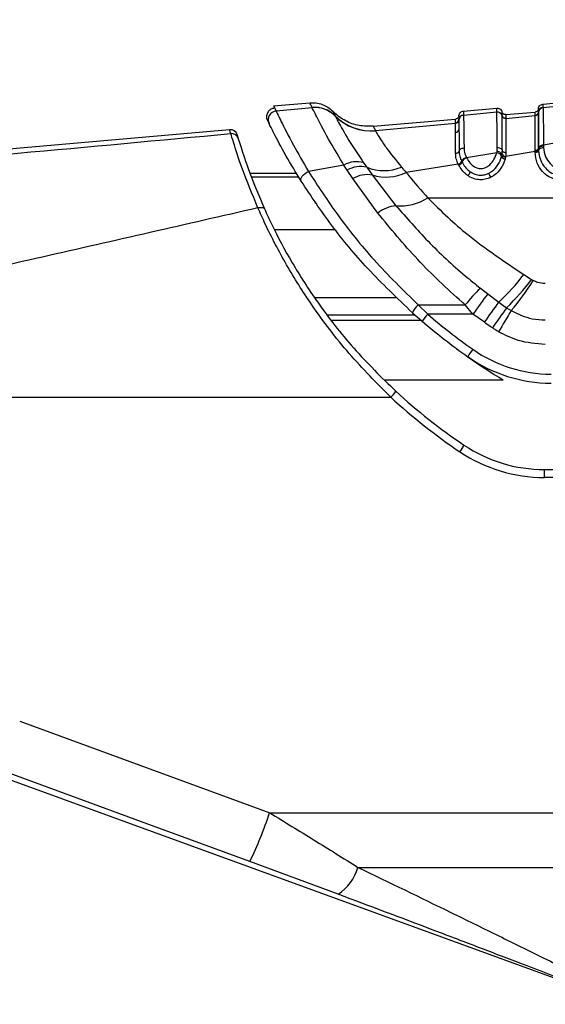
# Model space of a CAD drawing. Header units: millimetres. Extents: x 20 to 26560, y 40 to 18133.
# Tile 19 of 97: x 8840 to 8913, y 5311 to 5448. Entities that reach past the tile are written whole.
import ezdxf

# ---------------------------------------------------------------- set-up
doc = ezdxf.new("R2010")
doc.units = ezdxf.units.MM
doc.header["$LTSCALE"] = 2
doc.layers.add('COMPONENT_GEOMETRY', color=7, linetype='Continuous')
doc.styles.add('SLDTEXTSTYLE0', font='TXT', dxfattribs={"width": 0.75})
doc.dimstyles.new('SLDDIMSTYLE1', dxfattribs={"dimtxt": 150, "dimasz": 6.604, "dimexe": 0, "dimexo": 0.0625, "dimgap": 37.5, "dimtad": 0, "dimtih": 1, "dimtoh": 1, "dimdec": 0, "dimrnd": 1e-09, "dimzin": 12, "dimdsep": 46, "dimtxsty": 'SLDTEXTSTYLE0', "dimsah": 1, "dimcen": 0.09, "dimadec": 0, "dimazin": 3, "dimtfac": 1, "dimtdec": 0, "dimtofl": 0, "dimtmove": 0, "dimatfit": 3, "dimfxl": 1, "dimfrac": 2, "dimtolj": 1, "dimtzin": 12, "dimarcsym": 0})

# ---------------------------------------------------------------- blocks, each defined once
blk = doc.blocks.new('_D_3')
at = {"layer": 'COMPONENT_GEOMETRY', "color": 7}
for p, q in [((8984.05, 7491.33), (6579.84, 7491.33)), ((6586.19, 7491.33), (6586.19, 4817.34)), ((6286.08, 4786.87), (6240.38, 4786.87)), ((6240.38, 4786.87), (6240.38, 4548.74)), ((6886.29, 4786.87), (6932, 4786.87)), ((6932, 4786.87), (6932, 4548.74)), ((6240.38, 4548.74), (6286.08, 4548.74)), ((6932, 4548.74), (6886.29, 4548.74)), ((6586.19, 1650.33), (6586.19, 4324.32)), ((8897.92, 1650.33), (6579.84, 1650.33))]:
    blk.add_line(p, q, dxfattribs=at)
for points in [[(6586.19, 7491.33), (6585.17, 7484.72), (6587.2, 7484.72)], [(6586.19, 1650.33), (6587.2, 1656.93), (6585.17, 1656.93)]]:
    blk.add_solid(points, dxfattribs=at)
at = {"layer": 'COMPONENT_GEOMETRY', "color": 7, "char_height": 150, "attachment_point": 1, "style": 'SLDTEXTSTYLE0'}
for s, insert in [('9\'6.98"', (6286.08, 4742.1)), ('2921mm', (6177.02, 4517.68))]:
    blk.add_mtext(s, dxfattribs=dict(at, insert=insert))

msp = doc.modelspace()

# ---------------------------------------------------------------- linework, layer by layer
at = {"color": 7, "linetype": 'Continuous', "lineweight": 25}
for p, q in [((8875.38, 5435.62), (8880.38, 5436.06)), ((8875.38, 5435.62), (8875.72, 5434.93)), ((8875.72, 5434.93), (8880.71, 5435.39)), ((8880.71, 5435.4), (8880.7, 5435.42)), ((8880.71, 5435.39), (8880.71, 5435.4)), ((8901.66, 5434.91), (8906.27, 5435.31)), ((8912.66, 5435.87), (8917.27, 5436.28)), ((8912.66, 5435.4), (8917.27, 5435.84)), ((8912.66, 5435.4), (8912.66, 5435.4)), ((8874.75, 5433.21), (8874.43, 5433.86)), ((8883.89, 5434.26), (8883.91, 5434.23)), ((8883.91, 5434.23), (8883.91, 5434.22)), ((8889.18, 5432.82), (8900.57, 5433.81)), ((8901.02, 5433.72), (8901.02, 5433.71)), ((8901.02, 5433.72), (8901.02, 5433.72)), ((8901.66, 5434.36), (8906.27, 5434.8)), ((8901.66, 5434.36), (8901.66, 5434.36)), ((8906.27, 5434.8), (8906.27, 5434.8)), ((8907, 5434.28), (8907, 5434.28)), ((8907.53, 5434.42), (8911.57, 5434.77)), ((8907.53, 5433.91), (8911.57, 5434.3)), ((8907.53, 5433.91), (8907.53, 5433.91)), ((8907.53, 5433.91), (8907.53, 5433.91)), ((8911.57, 5434.3), (8911.57, 5434.31)), ((8911.57, 5434.3), (8911.57, 5434.3)), ((8912.02, 5434.76), (8912.02, 5434.75)), ((8912.02, 5434.76), (8912.02, 5434.76)), ((8869.3, 5432.34), (8809.52, 5427.11)), ((8889.49, 5432.21), (8900.57, 5433.26)), ((8900.57, 5433.26), (8900.57, 5433.27)), ((8900.57, 5433.26), (8900.57, 5433.26)), ((8870.35, 5431.62), (8870.5, 5431.08)), ((8889.49, 5432.21), (8889.5, 5432.2)), ((8917.35, 5430.99), (8912.75, 5430.22)), ((8912.06, 5429.8), (8912.06, 5429.69)), ((8912.06, 5429.69), (8912.06, 5429.61)), ((8912.06, 5429.61), (8912.06, 5429.45)), ((8912.75, 5430.22), (8912.75, 5430.1)), ((8912.75, 5430.1), (8912.75, 5429.86)), ((8902.06, 5428.51), (8902.09, 5428.44)), ((8906.26, 5429.14), (8902.09, 5428.44)), ((8906.26, 5429.14), (8906.3, 5429.33)), ((8906.94, 5428.65), (8906.99, 5428.86)), ((8906.99, 5428.86), (8907, 5428.98)), ((8907.47, 5428.53), (8907.42, 5428.3)), ((8907.49, 5428.65), (8907.47, 5428.53)), ((8911.57, 5429.31), (8907.49, 5428.65)), ((8911.57, 5429.39), (8911.57, 5429.5)), ((8911.57, 5429.31), (8911.57, 5429.39)), ((8911.57, 5429.16), (8911.57, 5429.31)), ((8885.11, 5427.43), (8880.21, 5426.56)), ((8885.57, 5426.73), (8885.11, 5427.43)), ((8887.84, 5427.77), (8888.29, 5427.13)), ((8888.29, 5427.13), (8889.04, 5426.07)), ((8900.93, 5427.58), (8893.74, 5426.42)), ((8900.99, 5427.47), (8900.95, 5427.54)), ((8901.4, 5427.98), (8901.41, 5427.94)), ((8901.41, 5427.94), (8901.45, 5427.87)), ((8878.55, 5426.28), (8872.11, 5426.28)), ((8886.35, 5425.57), (8885.57, 5426.73)), ((8889.8, 5420.81), (8886.35, 5425.57)), ((8889.04, 5426.07), (8892.32, 5421.82)), ((8896.73, 5422.91), (8952.23, 5422.91)), ((8910.02, 5412.28), (8911.08, 5411.62)), ((8911.08, 5411.62), (8911.33, 5411.48)), ((8904, 5410.39), (8905.01, 5409.61)), ((8905.01, 5409.61), (8906.54, 5408.49)), ((8895.41, 5408.1), (8901.91, 5408.1)), ((8896.72, 5406.8), (8895.41, 5408.1)), ((8902.96, 5406.8), (8901.91, 5408.1)), ((8906.54, 5408.49), (8907.63, 5407.71)), ((8894.61, 5407.01), (8895.94, 5405.84)), ((8902.96, 5406.8), (8896.72, 5406.8)), ((8904.55, 5405.69), (8902.96, 5406.8)), ((8907.63, 5407.71), (8908.27, 5407.3)), ((8813.49, 5395.31), (8891.61, 5395.31)), ((8912.86, 5384.21), (8912.86, 5385.31)), ((8912.86, 5385.31), (8967.26, 5385.31)), ((8967.26, 5384.21), (8912.86, 5384.21)), ((8840.25, 5350.47), (8874.84, 5337.81)), ((8835.16, 5343.74), (8922.87, 5311.81)), ((8874.84, 5337.81), (8967.26, 5337.81)), ((8884.33, 5326.54), (8872.11, 5331.07)), ((8887.06, 5330.26), (8967.26, 5330.26))]:
    msp.add_line(p, q, dxfattribs=at)
at = {"color": 8, "linetype": 'Continuous', "lineweight": 25}
for p, q in [((8878.87, 5425.76), (8872.33, 5425.76)), ((8881.09, 5422.22), (8881.27, 5422.23)), ((8883.92, 5418.47), (8875.53, 5418.47)), ((8881.05, 5409.14), (8892.3, 5409.14)), ((8894.97, 5406.68), (8882.89, 5406.68)), ((8883.45, 5405.97), (8895.79, 5405.97)), ((8907.17, 5397.7), (8890.77, 5397.7))]:
    msp.add_line(p, q, dxfattribs=at)
at = {"color": 7, "linetype": 'Continuous', "lineweight": 25, "flags": 128}
for points in [[(8879.2, 5425.22), (8879.15, 5425.37), (8879.16, 5425.53), (8879.23, 5425.72), (8879.35, 5425.92), (8879.52, 5426.11), (8879.73, 5426.29), (8879.96, 5426.44), (8880.21, 5426.56)], [(8873.21, 5421.52), (8873.36, 5421.56), (8873.51, 5421.59), (8873.66, 5421.59), (8873.79, 5421.58), (8873.9, 5421.55), (8874, 5421.51), (8874.07, 5421.45), (8874.12, 5421.37)], [(8872.11, 5331.07), (8857.09, 5336.57), (8837.52, 5343.74)]]:
    msp.add_lwpolyline(points, dxfattribs=at)
at = {"color": 7, "linetype": 'Continuous', "lineweight": 25}
for centre, radius, start, end in [((8881.06, 5431.45), 3.99, 44.6942, 95.1895), ((8881.07, 5431.43), 3.99, 44.6838, 95.1752), ((8881.07, 5431.42), 3.99, 44.6699, 95.166), ((8912.72, 5434.71), 0.699, 94.9212, 175.3282), ((8875.83, 5433.73), 1.2, 95.0328, 205.9158), ((8888.86, 5439.17), 6.98, 224.6903, 275.1806), ((8888.86, 5439.15), 6.98, 224.7171, 275.1943), ((8900.53, 5433.76), 0.499, 274.9082, 355.3153), ((8900.53, 5433.75), 0.499, 274.9187, 355.2964), ((8901.72, 5433.66), 0.699, 94.9081, 175.3153), ((8906.33, 5434.1), 0.7, 14.6617, 95.0325), ((8907.49, 5434.41), 0.5, 194.6793, 275.0252), ((8907.49, 5434.4), 0.5, 194.6797, 275.0102), ((8911.53, 5434.8), 0.499, 274.9213, 355.3283), ((8911.53, 5434.79), 0.5, 274.9321, 355.305), ((8869.38, 5431.34), 1, 16.1887, 94.9936), ((8900.56, 5432.46), 0.486, 271.14, 350.9051), ((8869.55, 5430.8), 0.998, 16.6601, 95.1342), ((8911.61, 5429.98), 0.481, 264.6504, 338.3508), ((8911.62, 5429.79), 0.481, 264.2127, 337.6463), ((8912.68, 5429.55), 0.674, 84.3932, 157.9926), ((8902.29, 5427.57), 0.893, 102.5683, 160.328), ((8906.22, 5428.36), 0.776, 21.5087, 86.829), ((8907.46, 5428.85), 0.555, 201.753, 266.8773), ((8907.49, 5429.17), 0.523, 202.3391, 270.7259), ((8886.88, 5424.35), 3.56, 74.2571, 119.8086), ((8887.42, 5423.58), 3.66, 76.3444, 120.3645), ((8890.66, 5432.93), 6.26, 247.7076, 292.7954), ((8900.81, 5428.2), 0.627, 281.1043, 339.5146), ((8900.85, 5428.09), 0.641, 282.556, 339.8103), ((8888.35, 5422.31), 3.82, 79.6603, 121.5383), ((8890.95, 5432.18), 6.4, 252.5516, 295.7849), ((8901.59, 5426.76), 1.03, 310.7601, 346.8411), ((8906.43, 5426.54), 1.29, 190.2878, 218.8369), ((8892.91, 5428.9), 7.11, 265.2521, 302.5144), ((8892.75, 5417.11), 4.73, 95.2132, 128.5436), ((8887.18, 5429.78), 28.77, 312.2792, 322.5418), ((8884.13, 5431.9), 33.73, 314.1742, 323.0461), ((8878.61, 5432.19), 38.72, 319.991, 327.6673), ((8916.82, 5396.58), 18.84, 132.8961, 142.3233), ((8988.67, 5346.42), 104.84, 142.9368, 144.8384), ((8897.59, 5405.67), 3.27, 131.8788, 155.7894), ((8994.89, 5343.75), 109.54, 143.7669, 145.567), ((8906.92, 5397.65), 13.71, 138.1131, 143.2659), ((8951.59, 5470.87), 84.36, 229.4226, 234.7829), ((8997.72, 5342), 111.5, 143.8926, 145.6485), ((9015.19, 5341.46), 125.57, 148.3748, 149.9306), ((8951.59, 5470.83), 85.56, 229.4226, 234.7829), ((8915.42, 5392.76), 15.49, 143.6206, 148.1872), ((8913.79, 5417.31), 18.8, 234.7829, 270), ((8913.79, 5417.27), 20, 234.7829, 270), ((8951.59, 5470.83), 85.56, 234.7829, 238.7223), ((8888.69, 5398.39), 4.24, 313.516, 328.0431), ((8945.06, 5453.31), 77.8, 227.292, 236.145), ((8945.06, 5453.21), 78.8, 227.292, 236.145), ((8897.01, 5390.9), 5.2, 323.0149, 334.9577), ((8912.86, 5405.21), 21, 236.145, 270), ((8912.86, 5405.31), 20, 236.145, 270), ((8817.25, 5357.24), 60.78, 334.4965, 341.3529), ((8880.52, 5332.2), 6.82, 303.9211, 343.4715)]:
    msp.add_arc(centre, radius, start, end, dxfattribs=at)
for points, knots in [([(8875.43, 5435.29), (8875.39, 5435.29), (8875.22, 5435.28), (8874.92, 5435.13), (8874.63, 5434.86), (8874.47, 5434.55), (8874.41, 5434.27), (8874.4, 5434.04), (8874.42, 5433.91), (8874.43, 5433.86)], [0, 0, 0, 0, 0.049094, 0.270946, 0.483401, 0.653398, 0.796551, 0.916627, 1, 1, 1, 1]), ([(8880.7, 5435.42), (8880.58, 5435.66), (8880.4, 5436.02), (8880.38, 5436.05), (8880.38, 5436.06)], [0, 0, 0, 0, 0.67875, 1, 1, 1, 1]), ([(8885.11, 5427.43), (8884.47, 5428.5), (8882.92, 5431.1), (8881.29, 5434.26), (8880.9, 5435.01), (8880.71, 5435.39)], [0, 0, 0, 0, 0.2590572, 0.6263993, 1, 1, 1, 1]), ([(8906.27, 5434.8), (8906.27, 5434.87), (8906.27, 5435.03), (8906.27, 5435.2), (8906.27, 5435.3), (8906.27, 5435.31), (8906.27, 5435.31)], [0, 0, 0, 0, 0.221771, 0.500316, 0.779385, 1, 1, 1, 1]), ([(8906.27, 5435.31), (8906.36, 5435.31), (8906.54, 5435.31), (8906.79, 5435.17), (8906.94, 5434.98), (8906.99, 5434.84), (8907, 5434.79)], [0, 0, 0, 0, 0.279636, 0.559272, 0.838908, 1, 1, 1, 1]), ([(8912.02, 5435.23), (8912.03, 5435.28), (8912.05, 5435.43), (8912.17, 5435.64), (8912.39, 5435.82), (8912.57, 5435.86), (8912.66, 5435.87)], [0, 0, 0, 0, 0.161092, 0.440728, 0.720364, 1, 1, 1, 1]), ([(8912.02, 5434.76), (8912.03, 5434.81), (8912.05, 5434.95), (8912.17, 5435.16), (8912.39, 5435.34), (8912.57, 5435.38), (8912.66, 5435.4)], [0, 0, 0, 0, 0.161038, 0.440692, 0.720346, 1, 1, 1, 1]), ([(8912.02, 5435.23), (8912.02, 5435.21), (8912.02, 5435.18), (8912.02, 5435), (8912.02, 5434.85), (8912.02, 5434.76)], [0, 0, 0, 0, 0.50254, 0.676572, 1, 1, 1, 1]), ([(8912.66, 5435.87), (8912.66, 5435.87), (8912.66, 5435.87), (8912.66, 5435.84), (8912.66, 5435.74), (8912.66, 5435.61), (8912.66, 5435.46), (8912.66, 5435.4)], [0, 0, 0, 0, 0.067017, 0.357375, 0.502549, 0.792963, 1, 1, 1, 1]), ([(8912.66, 5435.4), (8912.67, 5435.19), (8912.68, 5434.89), (8912.7, 5433.9), (8912.72, 5432.64), (8912.74, 5431.27), (8912.75, 5430.22)], [0, 0, 0, 0, 0.3419634, 0.5061166, 0.6243368, 1, 1, 1, 1]), ([(8875.72, 5434.93), (8875.9, 5434.56), (8876.26, 5433.82), (8877.86, 5430.62), (8879.48, 5427.83), (8880.21, 5426.56)], [0, 0, 0, 0, 0.354177, 0.707848, 1, 1, 1, 1]), ([(8883.58, 5434.88), (8883.62, 5434.8), (8883.66, 5434.71), (8883.87, 5434.31), (8883.89, 5434.26)], [0, 0, 0, 0, 0.858734, 1, 1, 1, 1]), ([(8889.18, 5432.82), (8888.52, 5432.81), (8887.2, 5432.8), (8885.32, 5433.49), (8884.16, 5434.3), (8883.64, 5434.82), (8883.58, 5434.88)], [0, 0, 0, 0, 0.320009, 0.640018, 0.960026, 1, 1, 1, 1]), ([(8883.91, 5434.22), (8884.08, 5433.89), (8884.43, 5433.21), (8885.94, 5430.58), (8887.32, 5428.54), (8887.84, 5427.77)], [0, 0, 0, 0, 0.385563, 0.769776, 1, 1, 1, 1]), ([(8900.57, 5433.27), (8900.57, 5433.38), (8900.57, 5433.54), (8900.57, 5433.75), (8900.57, 5433.79), (8900.57, 5433.81)], [0, 0, 0, 0, 0.337097, 0.498227, 1, 1, 1, 1]), ([(8901.02, 5434.27), (8901.03, 5434.32), (8901.05, 5434.46), (8901.17, 5434.67), (8901.39, 5434.86), (8901.57, 5434.89), (8901.66, 5434.91)], [0, 0, 0, 0, 0.161092, 0.440728, 0.720364, 1, 1, 1, 1]), ([(8901.02, 5433.72), (8901.03, 5433.77), (8901.05, 5433.91), (8901.17, 5434.12), (8901.39, 5434.3), (8901.57, 5434.34), (8901.66, 5434.36)], [0, 0, 0, 0, 0.161049, 0.440699, 0.72035, 1, 1, 1, 1]), ([(8901.02, 5434.27), (8901.02, 5434.24), (8901.02, 5434.21), (8901.02, 5434), (8901.02, 5433.83), (8901.02, 5433.72)], [0, 0, 0, 0, 0.501772, 0.662903, 1, 1, 1, 1]), ([(8901.02, 5433.71), (8901.02, 5433.67), (8901.03, 5433.59), (8901.03, 5433.26), (8901.03, 5432.83), (8901.04, 5432.46), (8901.04, 5432.38)], [0, 0, 0, 0, 0.210941, 0.475438, 0.899348, 1, 1, 1, 1]), ([(8901.66, 5434.91), (8901.66, 5434.91), (8901.66, 5434.89), (8901.66, 5434.78), (8901.66, 5434.61), (8901.66, 5434.44), (8901.66, 5434.36)], [0, 0, 0, 0, 0.233156, 0.502001, 0.771362, 1, 1, 1, 1]), ([(8901.66, 5434.36), (8901.66, 5434.3), (8901.67, 5434.15), (8901.69, 5433.51), (8901.71, 5432.17), (8901.73, 5430.68), (8901.74, 5429.82)], [0, 0, 0, 0, 0.129882, 0.385514, 0.641748, 1, 1, 1, 1]), ([(8906.34, 5429.86), (8906.33, 5430.77), (8906.31, 5432.96), (8906.28, 5434.43), (8906.27, 5434.72), (8906.27, 5434.8)], [0, 0, 0, 0, 0.341408, 0.83284, 1, 1, 1, 1]), ([(8906.27, 5434.8), (8906.36, 5434.8), (8906.54, 5434.79), (8906.79, 5434.65), (8906.94, 5434.47), (8906.99, 5434.33), (8907, 5434.28)], [0, 0, 0, 0, 0.279624, 0.559249, 0.838873, 1, 1, 1, 1]), ([(8907, 5434.29), (8907, 5434.39), (8907, 5434.54), (8907, 5434.74), (8907, 5434.77), (8907, 5434.79)], [0, 0, 0, 0, 0.331164, 0.498538, 1, 1, 1, 1]), ([(8907, 5434.28), (8907, 5434.28), (8907, 5434.28), (8907, 5434.28), (8907, 5434.29)], [0, 0, 0, 0, 0.011319, 1, 1, 1, 1]), ([(8907.04, 5429.45), (8907.03, 5430.42), (8907.03, 5431.9), (8907.02, 5433.48), (8907.01, 5434.11), (8907, 5434.26), (8907, 5434.28)], [0, 0, 0, 0, 0.376618, 0.574536, 0.945416, 1, 1, 1, 1]), ([(8907.53, 5434.42), (8907.53, 5434.4), (8907.53, 5434.37), (8907.53, 5434.17), (8907.53, 5434.02), (8907.53, 5433.91)], [0, 0, 0, 0, 0.501461, 0.668835, 1, 1, 1, 1]), ([(8907.53, 5433.91), (8907.53, 5433.63), (8907.53, 5433.24), (8907.53, 5431.55), (8907.53, 5430.1), (8907.53, 5429.15)], [0, 0, 0, 0, 0.425415, 0.623431, 1, 1, 1, 1]), ([(8911.57, 5434.31), (8911.57, 5434.4), (8911.57, 5434.54), (8911.57, 5434.72), (8911.57, 5434.75), (8911.57, 5434.77)], [0, 0, 0, 0, 0.323428, 0.497459, 1, 1, 1, 1]), ([(8911.57, 5429.5), (8911.57, 5429.68), (8911.57, 5430.5), (8911.57, 5431.69), (8911.57, 5433.29), (8911.57, 5434.09), (8911.57, 5434.26), (8911.57, 5434.3)], [0, 0, 0, 0, 0.063624, 0.302569, 0.497159, 0.910873, 1, 1, 1, 1]), ([(8912.02, 5434.75), (8912.02, 5434.72), (8912.03, 5434.53), (8912.04, 5433.71), (8912.05, 5432.06), (8912.05, 5430.83), (8912.06, 5429.98), (8912.06, 5429.8)], [0, 0, 0, 0, 0.089233, 0.503156, 0.697697, 0.936448, 1, 1, 1, 1]), ([(8912.06, 5429.8), (8912.06, 5429.98), (8912.05, 5430.83), (8912.05, 5432.04), (8912.04, 5433.91), (8912.03, 5434.4), (8912.02, 5434.75)], [0, 0, 0, 0, 0.062027, 0.301058, 0.495826, 1, 1, 1, 1]), ([(8879.2, 5425.22), (8878.47, 5426.43), (8876.86, 5429.07), (8875.27, 5432.14), (8874.92, 5432.85), (8874.75, 5433.21)], [0, 0, 0, 0, 0.294215, 0.647739, 1, 1, 1, 1]), ([(8889.18, 5432.82), (8889.19, 5432.79), (8889.22, 5432.74), (8889.4, 5432.39), (8889.49, 5432.21)], [0, 0, 0, 0, 0.506427, 1, 1, 1, 1]), ([(8900.57, 5431.98), (8900.57, 5432.05), (8900.57, 5432.41), (8900.57, 5432.83), (8900.57, 5433.14), (8900.57, 5433.22), (8900.57, 5433.26)], [0, 0, 0, 0, 0.100695, 0.524691, 0.789151, 1, 1, 1, 1]), ([(8901.04, 5432.38), (8901.04, 5432.18), (8901.04, 5431.83), (8901.05, 5431), (8901.05, 5430.2), (8901.05, 5429.53), (8901.05, 5429.37)], [0, 0, 0, 0, 0.2622207, 0.4535665, 0.8744738, 1, 1, 1, 1]), ([(8810.47, 5426.42), (8820.3, 5427.31), (8839.98, 5429.07), (8859.63, 5430.89), (8869.46, 5431.79)], [0, 0, 0, 0, 0.49988, 1, 1, 1, 1]), ([(8873.21, 5421.52), (8872.43, 5423.42), (8870.88, 5427.21), (8869.78, 5430.76), (8869.56, 5431.47), (8869.46, 5431.79)], [0, 0, 0, 0, 0.352456, 0.705295, 1, 1, 1, 1]), ([(8870.5, 5431.08), (8870.6, 5430.78), (8870.8, 5430.11), (8871.85, 5426.76), (8873.36, 5423.17), (8874.12, 5421.37)], [0, 0, 0, 0, 0.2955097, 0.6484708, 1, 1, 1, 1]), ([(8889.5, 5432.2), (8889.52, 5432.15), (8889.62, 5431.9), (8890.14, 5431.03), (8891.35, 5429.29), (8892.33, 5428.09), (8893.09, 5427.15)], [0, 0, 0, 0, 0.103309, 0.525874, 0.630227, 1, 1, 1, 1]), ([(8900.57, 5429.05), (8900.57, 5429.2), (8900.57, 5429.86), (8900.57, 5430.64), (8900.57, 5431.44), (8900.57, 5431.78), (8900.57, 5431.98)], [0, 0, 0, 0, 0.125578, 0.546573, 0.737903, 1, 1, 1, 1]), ([(8901.05, 5429.37), (8901.07, 5429.41), (8901.1, 5429.51), (8901.23, 5429.66), (8901.46, 5429.79), (8901.64, 5429.81), (8901.74, 5429.82)], [0, 0, 0, 0, 0.16106, 0.440707, 0.720353, 1, 1, 1, 1]), ([(8901.74, 5429.82), (8901.74, 5429.68), (8901.76, 5429.42), (8901.86, 5429.01), (8901.97, 5428.7), (8902.05, 5428.54), (8902.06, 5428.51)], [0, 0, 0, 0, 0.310786, 0.621524, 0.932011, 1, 1, 1, 1]), ([(8906.3, 5429.33), (8906.31, 5429.39), (8906.33, 5429.51), (8906.34, 5429.69), (8906.34, 5429.81), (8906.34, 5429.86)], [0, 0, 0, 0, 0.329912, 0.664856, 1, 1, 1, 1]), ([(8906.34, 5429.86), (8906.44, 5429.86), (8906.62, 5429.84), (8906.85, 5429.73), (8906.99, 5429.58), (8907.03, 5429.48), (8907.04, 5429.45)], [0, 0, 0, 0, 0.279647, 0.559295, 0.838942, 1, 1, 1, 1]), ([(8912.06, 5429.69), (8912.04, 5429.65), (8912.01, 5429.57), (8911.9, 5429.47), (8911.74, 5429.4), (8911.63, 5429.39), (8911.57, 5429.39)], [0, 0, 0, 0, 0.249999, 0.499999, 0.749999, 1, 1, 1, 1]), ([(8912.06, 5429.69), (8912.07, 5429.73), (8912.11, 5429.83), (8912.24, 5429.97), (8912.48, 5430.08), (8912.66, 5430.1), (8912.75, 5430.1)], [0, 0, 0, 0, 0.161195, 0.440797, 0.720398, 1, 1, 1, 1]), ([(8912.06, 5429.45), (8912.07, 5429.49), (8912.11, 5429.59), (8912.24, 5429.73), (8912.48, 5429.84), (8912.66, 5429.86), (8912.75, 5429.86)], [0, 0, 0, 0, 0.161092, 0.440728, 0.720364, 1, 1, 1, 1]), ([(8912.75, 5429.86), (8912.8, 5429.44), (8912.9, 5428.67), (8913.49, 5427.75), (8914.12, 5427.22), (8914.64, 5426.99), (8915.09, 5426.94), (8915.54, 5427.02), (8916.03, 5427.25), (8916.6, 5427.75), (8917.19, 5428.65), (8917.29, 5429.41), (8917.35, 5429.86)], [0, 0, 0, 0, 0.1815485, 0.3237951, 0.4088504, 0.462296, 0.5041852, 0.5459836, 0.6005596, 0.6773038, 0.8079076, 1, 1, 1, 1]), ([(8900.93, 5427.58), (8900.83, 5427.83), (8900.62, 5428.33), (8900.58, 5428.81), (8900.57, 5429.05)], [0, 0, 0, 0, 0.493803, 1, 1, 1, 1]), ([(8901.05, 5429.37), (8901.05, 5429.37), (8901.06, 5429.14), (8901.11, 5428.68), (8901.3, 5428.21), (8901.4, 5427.98)], [0, 0, 0, 0, 0.007762, 0.50485, 1, 1, 1, 1]), ([(8901.41, 5427.94), (8901.43, 5427.98), (8901.46, 5428.08), (8901.59, 5428.25), (8901.8, 5428.42), (8901.98, 5428.48), (8902.06, 5428.51)], [0, 0, 0, 0, 0.160998, 0.440666, 0.720333, 1, 1, 1, 1]), ([(8902.09, 5428.44), (8902.24, 5428.19), (8902.5, 5427.74), (8903.07, 5427.25), (8903.6, 5427), (8904.05, 5426.94), (8904.45, 5426.99), (8904.88, 5427.17), (8905.42, 5427.56), (8905.96, 5428.25), (8906.16, 5428.83), (8906.26, 5429.14)], [0, 0, 0, 0, 0.161237, 0.289131, 0.368581, 0.428024, 0.487367, 0.54282, 0.643281, 0.807987, 1, 1, 1, 1]), ([(8905.15, 5426.31), (8905.29, 5426.39), (8905.82, 5426.69), (8906.53, 5427.49), (8906.8, 5428.25), (8906.94, 5428.65)], [0, 0, 0, 0, 0.136181, 0.538313, 1, 1, 1, 1]), ([(8907.42, 5428.3), (8907.42, 5428.27), (8907.31, 5427.84), (8906.93, 5427.02), (8906.18, 5426.16), (8905.58, 5425.82), (8905.42, 5425.73)], [0, 0, 0, 0, 0.026992, 0.449873, 0.855511, 1, 1, 1, 1]), ([(8906.99, 5428.86), (8906.97, 5428.9), (8906.94, 5429), (8906.8, 5429.15), (8906.57, 5429.28), (8906.39, 5429.31), (8906.3, 5429.33)], [0, 0, 0, 0, 0.160749, 0.440501, 0.720252, 1, 1, 1, 1]), ([(8907, 5428.98), (8907.01, 5429.04), (8907.03, 5429.19), (8907.04, 5429.35), (8907.04, 5429.45)], [0, 0, 0, 0, 0.3817, 1, 1, 1, 1]), ([(8907.53, 5429.15), (8907.53, 5429.05), (8907.53, 5428.88), (8907.5, 5428.71), (8907.49, 5428.65)], [0, 0, 0, 0, 0.618926, 1, 1, 1, 1]), ([(8918.53, 5429.16), (8918.53, 5429.11), (8918.53, 5428.62), (8918.3, 5427.69), (8917.59, 5426.56), (8916.7, 5425.83), (8915.85, 5425.48), (8915.05, 5425.37), (8914.2, 5425.49), (8913.32, 5425.88), (8912.46, 5426.63), (8911.73, 5427.78), (8911.63, 5428.67), (8911.57, 5429.16)], [0, 0, 0, 0, 0.015176, 0.154016, 0.287928, 0.380186, 0.440103, 0.499621, 0.560833, 0.630065, 0.72299, 0.848336, 1, 1, 1, 1]), ([(8912.06, 5429.45), (8912.11, 5429), (8912.21, 5428.17), (8912.87, 5427.12), (8913.63, 5426.45), (8914.36, 5426.11), (8915.05, 5426.02), (8915.7, 5426.11), (8916.4, 5426.41), (8917.18, 5427.05), (8917.88, 5428.13), (8917.98, 5428.99), (8918.04, 5429.45)], [0, 0, 0, 0, 0.15944, 0.28915, 0.381199, 0.445786, 0.500416, 0.553519, 0.609166, 0.699962, 0.838274, 1, 1, 1, 1]), ([(8893.09, 5427.15), (8893.1, 5427.14), (8893.31, 5426.9), (8893.53, 5426.65), (8893.74, 5426.42)], [0, 0, 0, 0, 0.065228, 1, 1, 1, 1]), ([(8900.95, 5427.54), (8900.95, 5427.54), (8900.94, 5427.56), (8900.94, 5427.57), (8900.93, 5427.58)], [0, 0, 0, 0, 0.011269, 1, 1, 1, 1]), ([(8902.26, 5425.99), (8902.16, 5426.06), (8901.86, 5426.28), (8901.39, 5426.77), (8901.13, 5427.22), (8900.99, 5427.47)], [0, 0, 0, 0, 0.177842, 0.531294, 1, 1, 1, 1]), ([(8901.45, 5427.87), (8901.58, 5427.64), (8901.81, 5427.24), (8902.23, 5426.79), (8902.5, 5426.59), (8902.59, 5426.53)], [0, 0, 0, 0, 0.476992, 0.82783, 1, 1, 1, 1]), ([(8878.87, 5425.76), (8878.82, 5425.84), (8878.72, 5426), (8878.58, 5426.22), (8878.56, 5426.25), (8878.55, 5426.28)], [0, 0, 0, 0, 0.2502159, 0.5004317, 1, 1, 1, 1]), ([(8880.21, 5426.56), (8881.51, 5424.56), (8884.14, 5420.49), (8889.24, 5414.12), (8893.31, 5410.14), (8895.41, 5408.1)], [0, 0, 0, 0, 0.32022, 0.650979, 1, 1, 1, 1]), ([(8893.74, 5426.42), (8893.85, 5426.28), (8894.77, 5425.12), (8895.81, 5423.94), (8896.73, 5422.91)], [0, 0, 0, 0, 0.120521, 1, 1, 1, 1]), ([(8905.42, 5425.73), (8905.3, 5425.68), (8904.94, 5425.52), (8904.28, 5425.38), (8903.42, 5425.43), (8902.73, 5425.68), (8902.37, 5425.91), (8902.26, 5425.99)], [0, 0, 0, 0, 0.123835, 0.354513, 0.586159, 0.875244, 1, 1, 1, 1]), ([(8902.59, 5426.53), (8902.68, 5426.47), (8902.98, 5426.27), (8903.54, 5426.07), (8904.24, 5426.03), (8904.77, 5426.14), (8905.05, 5426.27), (8905.15, 5426.31)], [0, 0, 0, 0, 0.131129, 0.422233, 0.647086, 0.874043, 1, 1, 1, 1]), ([(8894.61, 5407.01), (8892.49, 5409.02), (8888.43, 5412.87), (8883.24, 5419.14), (8880.56, 5423.18), (8879.2, 5425.22)], [0, 0, 0, 0, 0.350471, 0.670401, 1, 1, 1, 1]), ([(8896.73, 5422.91), (8897.63, 5422.01), (8899.36, 5420.28), (8903.63, 5416.56), (8907.36, 5414.07), (8910.02, 5412.28)], [0, 0, 0, 0, 0.234815, 0.452883, 1, 1, 1, 1]), ([(8873.21, 5421.52), (8863.29, 5419.25), (8843.42, 5414.69), (8823.39, 5410.2), (8813.36, 5407.96)], [0, 0, 0, 0, 0.499312, 1, 1, 1, 1]), ([(8891.61, 5395.31), (8889.65, 5397.29), (8885.67, 5401.29), (8880.9, 5407.59), (8877.06, 5413.68), (8874.69, 5418.22), (8873.54, 5420.78), (8873.21, 5421.52)], [0, 0, 0, 0, 0.249767, 0.506053, 0.707933, 0.915373, 1, 1, 1, 1]), ([(8892.32, 5421.82), (8893.76, 5420.17), (8896.67, 5416.82), (8900.76, 5413.03), (8903.3, 5410.96), (8904, 5410.39)], [0, 0, 0, 0, 0.41434, 0.838523, 1, 1, 1, 1]), ([(8874.12, 5421.37), (8874.45, 5420.66), (8875.56, 5418.24), (8877.89, 5413.88), (8881.64, 5408.06), (8886.38, 5401.94), (8890.3, 5398.09), (8892.29, 5396.14)], [0, 0, 0, 0, 0.084418, 0.285732, 0.492992, 0.742846, 1, 1, 1, 1]), ([(8901.91, 5408.1), (8901.77, 5408.22), (8899.46, 5410.23), (8895.1, 5414.37), (8891.58, 5418.64), (8889.8, 5420.81)], [0, 0, 0, 0, 0.031353, 0.509611, 1, 1, 1, 1]), ([(8911.33, 5411.48), (8911.52, 5411.4), (8912.04, 5411.16), (8912.62, 5411.12), (8912.98, 5411.09)], [0, 0, 0, 0, 0.36292, 1, 1, 1, 1]), ([(8908.27, 5407.3), (8909.22, 5406.84), (8910.72, 5406.12), (8912.38, 5406.04), (8912.98, 5406.01)], [0, 0, 0, 0, 0.6325913, 1, 1, 1, 1]), ([(8905.66, 5404.92), (8905.56, 5404.98), (8905.19, 5405.24), (8904.82, 5405.49), (8904.55, 5405.69)], [0, 0, 0, 0, 0.254448, 1, 1, 1, 1]), ([(8906.52, 5404.37), (8906.35, 5404.47), (8906.06, 5404.65), (8905.78, 5404.84), (8905.66, 5404.92)], [0, 0, 0, 0, 0.570607, 1, 1, 1, 1]), ([(8912.98, 5402.63), (8911.71, 5402.72), (8909.44, 5402.9), (8907.41, 5403.92), (8906.52, 5404.37)], [0, 0, 0, 0, 0.561369, 1, 1, 1, 1]), ([(8874.84, 5337.81), (8876.9, 5336.55), (8881.04, 5334.02), (8885.04, 5331.52), (8887.06, 5330.26)], [0, 0, 0, 0, 0.496951, 1, 1, 1, 1]), ([(8922.87, 5311.82), (8922.81, 5311.84), (8922.66, 5311.9), (8920.61, 5312.7), (8917.33, 5313.97), (8913.36, 5315.5), (8908.9, 5317.22), (8903.54, 5319.27), (8895.2, 5322.45), (8888.69, 5324.9), (8884.33, 5326.54)], [0, 0, 0, 0, 0.0607504, 0.143106, 0.2632798, 0.3548247, 0.4476484, 0.5841913, 0.7208399, 1, 1, 1, 1])]:
    msp.add_open_spline(points, degree=3, knots=knots, dxfattribs=at)
for points in [[(8880.38, 5436.06), (8880.67, 5436.07), (8881.26, 5436.08), (8882.12, 5435.86), (8882.92, 5435.47), (8883.36, 5435.08), (8883.58, 5434.88)], [(8912.02, 5435.23), (8912.01, 5435.17), (8911.99, 5435.06), (8911.89, 5434.91), (8911.74, 5434.81), (8911.63, 5434.79), (8911.57, 5434.77)], [(8901.02, 5434.27), (8901.01, 5434.21), (8900.99, 5434.1), (8900.89, 5433.95), (8900.74, 5433.84), (8900.63, 5433.82), (8900.57, 5433.81)], [(8901.02, 5433.72), (8901.01, 5433.66), (8900.99, 5433.54), (8900.89, 5433.4), (8900.74, 5433.29), (8900.63, 5433.27), (8900.57, 5433.26)], [(8907.53, 5434.42), (8907.47, 5434.42), (8907.36, 5434.42), (8907.19, 5434.5), (8907.07, 5434.63), (8907.02, 5434.74), (8907, 5434.79)], [(8907.53, 5433.91), (8907.47, 5433.91), (8907.36, 5433.91), (8907.19, 5433.99), (8907.07, 5434.12), (8907.02, 5434.23), (8907, 5434.28)], [(8912.02, 5434.76), (8912.01, 5434.7), (8911.99, 5434.58), (8911.89, 5434.44), (8911.74, 5434.33), (8911.63, 5434.31), (8911.57, 5434.3)], [(8901.05, 5429.37), (8901.04, 5429.33), (8901.01, 5429.24), (8900.89, 5429.14), (8900.74, 5429.07), (8900.63, 5429.06), (8900.57, 5429.05)], [(8907.47, 5428.53), (8907.42, 5428.53), (8907.3, 5428.55), (8907.15, 5428.63), (8907.03, 5428.74), (8907, 5428.82), (8906.99, 5428.86)], [(8907.53, 5429.15), (8907.47, 5429.15), (8907.36, 5429.16), (8907.2, 5429.23), (8907.09, 5429.32), (8907.05, 5429.4), (8907.04, 5429.45)], [(8912.06, 5429.45), (8912.04, 5429.41), (8912.01, 5429.33), (8911.9, 5429.24), (8911.74, 5429.17), (8911.63, 5429.16), (8911.57, 5429.16)], [(8900.95, 5427.54), (8901, 5427.56), (8901.11, 5427.6), (8901.26, 5427.7), (8901.37, 5427.82), (8901.4, 5427.9), (8901.41, 5427.94)]]:
    msp.add_open_spline(points, degree=3, dxfattribs=at)
at = {"color": 8, "linetype": 'Continuous', "lineweight": 25}
for points, knots in [([(8869.46, 5431.79), (8869.35, 5432.15), (8869.24, 5432.52), (8869.3, 5432.33), (8869.3, 5432.33)], [0, 0, 0, 0, 0.997104, 1, 1, 1, 1]), ([(8887.06, 5330.26), (8891.39, 5328.17), (8897.91, 5325.01), (8906.24, 5320.93), (8911.65, 5318.27), (8916.13, 5316.05), (8920.14, 5314.07), (8923.42, 5312.43), (8925.4, 5311.44), (8925.55, 5311.37), (8925.61, 5311.34)], [0, 0, 0, 0, 0.261503, 0.39473, 0.529163, 0.620853, 0.713725, 0.839966, 0.930815, 1, 1, 1, 1])]:
    msp.add_open_spline(points, degree=3, knots=knots, dxfattribs=at)

# ---------------------------------------------------------------- dimensions: what is measured, and where the dimension line sits
at = {"layer": 'COMPONENT_GEOMETRY', "color": 7}
dim = msp.add_linear_dim(base=(6586.19, 7491.33), p1=(8900.46, 1650.33), p2=(8986.59, 7491.33), angle=90, dimstyle='SLDDIMSTYLE1', dxfattribs=at)
dim.commit()
dim.dimension.update_dxf_attribs({"geometry": '_D_3', "text_midpoint": (6586.19, 4570.83), "dimtype": 160})

doc.saveas('drawing.dxf')
